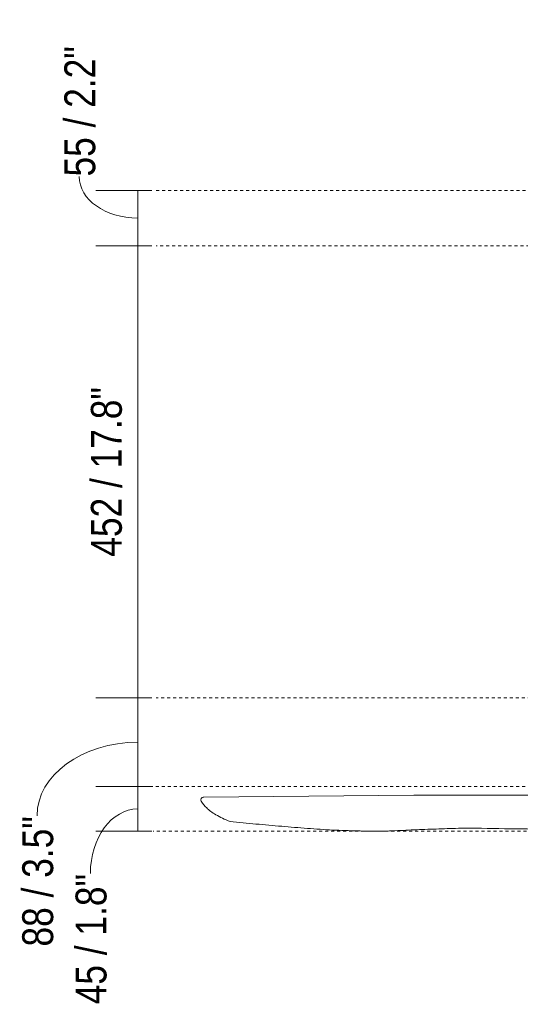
# Model space of a CAD drawing. Header units: millimetres. Extents: x 5806 to 11192, y -3252 to 7544.
# Tile 6 of 11: x 5806 to 6306, y 1187 to 2171. Entities that reach past the tile are written whole.
import ezdxf

# ---------------------------------------------------------------- set-up
doc = ezdxf.new("R2010")
doc.units = ezdxf.units.MM
doc.linetypes.add('Dash', pattern=[6, 3, -3])
doc.layers.add('A-ANNO-DIMS', color=7, linetype='Dash', lineweight=9, true_color=0xd2d2d2)
doc.layers.add('A-ANNO-DIMS-14', color=7, linetype='Continuous', lineweight=9)
doc.layers.add('E-LITE-EQPM', color=7, linetype='Continuous', lineweight=20)
doc.styles.add('Arial Narrow', font='ARIALN.TTF', dxfattribs={"height": 30.8})
doc.dimstyles.new('FARO_-_2_2mm_Arial_Narrow_mm_Inch_Left', dxfattribs={"dimscale": 304.8, "dimtxt": 31.521674, "dimasz": 0, "dimexe": 0.137795, "dimexo": 0.0625, "dimgap": 0.022966, "dimtad": 1, "dimdec": 0, "dimzin": 0, "dimdsep": 46, "dimtxsty": 'Arial Narrow', "dimblk1": 'NONE', "dimblk2": 'NONE', "dimsah": 1, "dimcen": 0.09, "dimadec": 0, "dimazin": 0, "dimtfac": 1, "dimtdec": 4, "dimtix": 1, "dimtmove": 1, "dimatfit": 3, "dimfxl": 0.045932, "dimfxlon": 1, "dimtvp": 1, "dimtolj": 1, "dimtzin": 0, "dimarcsym": 2})
doc.dimstyles.new('FARO_-_2_2mm_Arial_Narrow_mm_Inch_Left_1', dxfattribs={"dimscale": 304.8, "dimtxt": 31.521674, "dimasz": 0, "dimexe": 0.137795, "dimexo": 0.0625, "dimgap": 0.022966, "dimtad": 1, "dimdec": 0, "dimzin": 0, "dimdsep": 46, "dimtxsty": 'Arial Narrow', "dimblk1": 'NONE', "dimblk2": 'NONE', "dimsah": 1, "dimcen": 0.09, "dimadec": 0, "dimazin": 0, "dimtfac": 1, "dimtdec": 4, "dimtix": 1, "dimtmove": 0, "dimatfit": 3, "dimfxl": 0.045932, "dimfxlon": 1, "dimtvp": 1, "dimtolj": 1, "dimtzin": 0, "dimarcsym": 2})

# ---------------------------------------------------------------- blocks, each defined once
blk = doc.blocks.new('DIMBLOCK2-Alzado_PDF')
at = {"layer": 'A-ANNO-DIMS-14', "color": 251, "true_color": 0x5b5b5b, "transparency": 16777216}
for p, q in [((5937.7, 2000), (5881.7, 2000)), ((5923.7, 2000), (5923.7, 1945)), ((5923.7, 2000), (5937.7, 2000)), ((5937.7, 1945), (5881.7, 1945)), ((5923.7, 1945), (5937.7, 1945))]:
    blk.add_line(p, q, dxfattribs=at)
blk.add_ellipse((5923.7, 2014.1), major_axis=(58.53, 0), ratio=0.710691, start_param=3.141593, end_param=4.712389, dxfattribs=at)
at = {"layer": 'A-ANNO-DIMS-14', "color": 0, "transparency": 16777216, "insert": (5850.38, 2014.1), "char_height": 30.8, "width": 156.7078, "attachment_point": 1, "rotation": 90, "line_spacing_factor": 0.974696, "style": 'Arial Narrow'}
blk.add_mtext('55 / 2.2"', dxfattribs=at)
blk = doc.blocks.new('_None')
blk = doc.blocks.new('DIMBLOCK3-Alzado_PDF')
at = {"layer": 'A-ANNO-DIMS-14', "color": 251, "true_color": 0x5b5b5b, "transparency": 16777216}
for p, q in [((5937.7, 1945), (5881.7, 1945)), ((5923.7, 1945), (5923.7, 1493.05)), ((5923.7, 1945), (5937.7, 1945)), ((5937.7, 1493.05), (5881.7, 1493.05)), ((5923.7, 1493.05), (5937.7, 1493.05))]:
    blk.add_line(p, q, dxfattribs=at)
at = {"layer": 'A-ANNO-DIMS-14', "color": 0, "transparency": 16777216, "insert": (5876.9, 1634.22), "char_height": 30.8, "width": 203.54, "attachment_point": 1, "rotation": 90, "line_spacing_factor": 0.974696, "style": 'Arial Narrow'}
blk.add_mtext('452 / 17.8"', dxfattribs=at)
blk = doc.blocks.new('DIMBLOCK4-Alzado_PDF')
at = {"layer": 'A-ANNO-DIMS-14', "color": 251, "true_color": 0x5b5b5b, "transparency": 16777216}
for p, q in [((5937.7, 1493.05), (5881.7, 1493.05)), ((5923.7, 1493.05), (5923.7, 1404.57)), ((5923.7, 1493.05), (5937.7, 1493.05)), ((5937.7, 1404.57), (5881.7, 1404.57)), ((5923.7, 1404.57), (5937.7, 1404.57))]:
    blk.add_line(p, q, dxfattribs=at)
blk.add_ellipse((5923.7, 1375.3), major_axis=(-100.58, 0), ratio=0.730849, start_param=4.712389, end_param=6.283185, dxfattribs=at)
at = {"layer": 'A-ANNO-DIMS-14', "color": 0, "transparency": 16777216, "insert": (5808.33, 1244.71), "char_height": 30.8, "width": 156.7078, "attachment_point": 1, "rotation": 90, "line_spacing_factor": 0.974696, "style": 'Arial Narrow'}
blk.add_mtext('88 / 3.5"', dxfattribs=at)
blk = doc.blocks.new('DIMBLOCK5-Alzado_PDF')
at = {"layer": 'A-ANNO-DIMS-14', "color": 251, "true_color": 0x5b5b5b, "transparency": 16777216}
for p, q in [((5937.7, 1404.57), (5881.7, 1404.57)), ((5923.7, 1404.57), (5923.7, 1359.82)), ((5923.7, 1404.57), (5937.7, 1404.57)), ((5937.7, 1359.82), (5881.7, 1359.82)), ((5923.7, 1359.82), (5937.7, 1359.82))]:
    blk.add_line(p, q, dxfattribs=at)
blk.add_ellipse((5923.7, 1317.57), major_axis=(0, 64.63), ratio=0.732275, start_param=0, end_param=1.570796, dxfattribs=at)
at = {"layer": 'A-ANNO-DIMS-14', "color": 0, "transparency": 16777216, "insert": (5861.59, 1186.98), "char_height": 30.8, "width": 156.7078, "attachment_point": 1, "rotation": 90, "line_spacing_factor": 0.974696, "style": 'Arial Narrow'}
blk.add_mtext('45 / 1.8"', dxfattribs=at)

msp = doc.modelspace()

# ---------------------------------------------------------------- linework, layer by layer
at = {"layer": 'A-ANNO-DIMS'}
for p, q in [((6394.95, 2000), (5939.21, 2000)), ((6519.01, 1945), (5941.89, 1945)), ((6580.1, 1493.05), (5941.89, 1493.05)), ((6532.68, 1404.57), (5933.68, 1404.57)), ((6593.8, 1359.82), (5939.21, 1359.82))]:
    msp.add_line(p, q, dxfattribs=at)
at = {"layer": 'E-LITE-EQPM'}
msp.add_line((6199.23, 1395.88), (5989.72, 1393.95), dxfattribs=at)
for centre, radius, start, end in [((5989.32, 1391.07), 2.69, 175.04223, 205.64397), ((6018.34, 1410.79), 37.76, 213.59348, 226.88717)]:
    msp.add_arc(centre, radius, start, end, dxfattribs=at)
for points, knots in [([(5989.72, 1393.95), (5989.29, 1393.99), (5988.63, 1393.9), (5987.85, 1393.49), (5987.26, 1392.99), (5986.78, 1392.25), (5986.64, 1391.62), (5986.63, 1391.3)], [0, 0, 0, 0, 0.285714, 0.428571, 0.571429, 0.785714, 1, 1, 1, 1]), ([(6015.78, 1369.65), (6024.45, 1368.76), (6041.72, 1367.06), (6063.12, 1365.2), (6080.22, 1363.78), (6093.04, 1362.75), (6105.77, 1361.83), (6118.27, 1361.11), (6130.6, 1360.59), (6142.82, 1360.21), (6154.81, 1360.02), (6166.54, 1359.98), (6177.79, 1360.23), (6188.69, 1360.73), (6199.46, 1361.31), (6210.39, 1361.78), (6221.52, 1362.14), (6236.36, 1362.61), (6247.56, 1362.92), (6255.05, 1363.11)], [0, 0, 0, 0, 0.1, 0.2, 0.25, 0.3, 0.35, 0.4, 0.45, 0.5, 0.55, 0.6, 0.65, 0.7, 0.75, 0.8, 0.85, 0.9, 1, 1, 1, 1])]:
    msp.add_open_spline(points, degree=3, knots=knots, dxfattribs=at)
for points in [[(6445.25, 1394.64), (6403.75, 1395.23), (6321.24, 1396.02), (6239.73, 1396.05), (6199.23, 1395.88)], [(5992.53, 1383.23), (5993.65, 1382.09), (5996.31, 1379.8), (6001.59, 1376.34), (6008.07, 1372.93), (6013.09, 1370.73), (6015.78, 1369.65)], [(6255.05, 1363.11), (6286.52, 1362.35), (6347.13, 1361.62), (6431.07, 1362.9), (6482.37, 1365.34), (6506.86, 1366.95)]]:
    msp.add_open_spline(points, degree=3, dxfattribs=at)

# ---------------------------------------------------------------- dimensions: what is measured, and where the dimension line sits
at = {"layer": 'A-ANNO-DIMS', "color": 251, "linetype": 'Continuous', "true_color": 0x5b5b5b}
for base, p1, p2, override, picture, middle in [((5923.7, 1945), (5937.7, 2000), (5937.7, 1945), {"dimpost": '<>', "dimfxl": 55}, 'DIMBLOCK2-Alzado_PDF', (5870.92, 2092.45)), ((5923.7, 1404.57), (5937.7, 1493.05), (5937.7, 1404.57), {"dimpost": '<>', "dimfxl": 88.478257}, 'DIMBLOCK4-Alzado_PDF', (5828.87, 1323.06)), ((5923.7, 1359.82), (5937.7, 1404.57), (5937.7, 1359.82), {"dimpost": '<>', "dimfxl": 44.75553}, 'DIMBLOCK5-Alzado_PDF', (5882.12, 1265.33))]:
    dim = msp.add_linear_dim(base=base, p1=p1, p2=p2, angle=90, dimstyle='FARO_-_2_2mm_Arial_Narrow_mm_Inch_Left', override=override, dxfattribs=at)
    dim.commit()
    dim.dimension.update_dxf_attribs({"geometry": picture, "text_midpoint": middle, "dimtype": 160, "text_rotation": 90})
dim = msp.add_linear_dim(base=(5923.7, 1493.05), p1=(5937.7, 1945), p2=(5937.7, 1493.05), angle=90, dimstyle='FARO_-_2_2mm_Arial_Narrow_mm_Inch_Left_1', override={"dimpost": '<>', "dimfxl": 451.950021}, dxfattribs=at)
dim.commit()
dim.dimension.update_dxf_attribs({"geometry": 'DIMBLOCK3-Alzado_PDF', "text_midpoint": (5896.77, 1719.02)})

doc.saveas('drawing.dxf')
